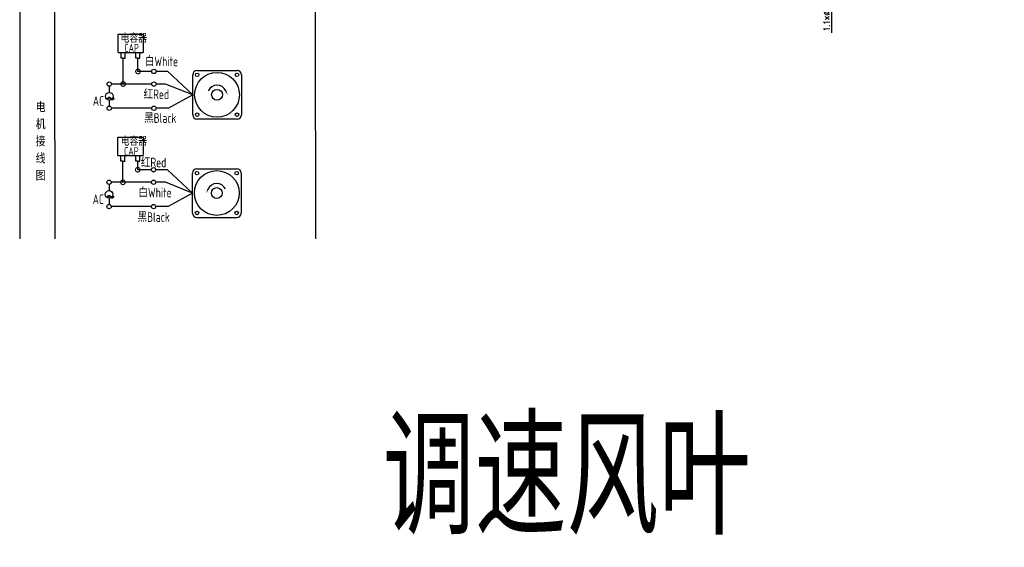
# Model space of a CAD drawing. Header units: inches. Extents: x 837 to 6223, y -2862 to 3098.
# Tile 41 of 139: x 3209 to 4066, y -1115 to -656. Entities that reach past the tile are written whole.
import ezdxf

# ---------------------------------------------------------------- set-up
doc = ezdxf.new("R2010")
doc.units = ezdxf.units.IN
doc.header["$LTSCALE"] = 10
doc.header["$MEASUREMENT"] = 0
for name, color, linetype in [('1轮廓实线层', 7, 'Continuous'), ('2细线层', 4, 'Continuous'), ('6文字层', 3, 'Continuous'), ('7标注层', 4, 'Continuous')]:
    doc.layers.add(name, color=color, linetype=linetype)
doc.styles.add('PC_TEXTSTYLE', font='isocp.shx', dxfattribs={"width": 0.8, "bigfont": 'HZFS.SHX'})
doc.styles.add('TH_GBDIM', font='romans.shx', dxfattribs={"width": 0.8, "bigfont": 'gbcbig.shx'})
doc.dimstyles.new('TH_GBDIM', dxfattribs={"dimtxt": 3.5, "dimasz": 2.5, "dimexe": 2, "dimexo": 0, "dimgap": 1, "dimtad": 1, "dimdec": 4, "dimdsep": 46, "dimtxsty": 'TH_GBDIM', "dimcen": 0.09, "dimclrd": 4, "dimclre": 4, "dimclrt": 3, "dimadec": 0, "dimazin": 0, "dimtfac": 1, "dimtdec": 4, "dimtmove": 0, "dimatfit": 3, "dimfxl": 1, "dimtzin": 0, "dimarcsym": 0})

# ---------------------------------------------------------------- blocks, each defined once
blk = doc.blocks.new('_DotSmall')
at = {"color": 0, "linetype": 'ByBlock', "const_width": 0.5}
blk.add_lwpolyline([(-0.0625, 0, 1), (0.0625, 0, 1)], format="xyb", close=True, dxfattribs=at)
blk = doc.blocks.new('*D652')
at = {"layer": '7标注层', "color": 4, "lineweight": -2, "transparency": 16777216}
for p, q in [((3915.46, -622.35), (3915.46, -618.85)), ((3962.5, -625.85), (3913.46, -625.85)), ((3962.5, -626.95), (3913.46, -626.95)), ((3915.46, -625.85), (3915.46, -626.95)), ((3915.46, -630.45), (3915.46, -667.39))]:
    blk.add_line(p, q, dxfattribs=at)
at = {"layer": '7标注层', "color": 4, "transparency": 16777216}
for points in [[(3914.88, -622.35), (3916.04, -622.35), (3915.46, -625.85)], [(3914.88, -630.45), (3916.04, -630.45), (3915.46, -626.95)]]:
    blk.add_solid(points, dxfattribs=at)
at = {"layer": 'Defpoints', "color": 0, "transparency": 16777216}
for p in [(3915.46, -625.85), (3962.5, -625.85), (3962.5, -626.95)]:
    blk.add_point(p, dxfattribs=at)
at = {"layer": '7标注层', "color": 3, "transparency": 16777216, "insert": (3911.21, -650.67), "char_height": 5.5, "attachment_point": 5, "rotation": 90, "style": 'TH_GBDIM'}
blk.add_mtext('1.1×%%C17.8', dxfattribs=at)

msp = doc.modelspace()

# ---------------------------------------------------------------- linework, layer by layer
at = {"layer": '1轮廓实线层'}
for p, q in [((3466.41128, -211.26384), (3466.41128, -658.18914)), ((3209.46445, -381.77601), (3209.46445, -686.2503)), ((3209.46445, -387.74639), (3209.46445, -702.88167)), ((3209.46445, -643.06972), (3209.46445, -846.60125)), ((3209.46445, -658.18914), (3209.46445, -846.60125)), ((3466.41128, -658.18914), (3466.72337, -846.60124))]:
    msp.add_line(p, q, dxfattribs=at)
at = {"layer": '2细线层'}
for p, q in [((3239.99072, -675.29926), (3239.99072, -415.46535)), ((3240.44165, -846.60124), (3239.99072, -675.29926)), ((3295.03335, -684.55431), (3295.03335, -668.53595)), ((3295.03335, -668.53595), (3316.83185, -668.53595)), ((3316.83185, -668.53595), (3316.83185, -684.55431)), ((3295.03335, -684.55431), (3316.74438, -684.55431)), ((3297.58882, -689.34848), (3297.58882, -684.55431)), ((3301.10973, -689.34848), (3301.10973, -684.55431)), ((3310.49759, -689.33712), (3310.49759, -684.54294)), ((3314.01849, -689.33712), (3314.01849, -684.54294)), ((3299.40015, -689.34848), (3297.58882, -689.34848)), ((3299.34928, -689.34848), (3301.1606, -689.34848)), ((3299.40015, -711.93323), (3299.40015, -689.34848)), ((3312.30891, -689.33712), (3310.49759, -689.33712)), ((3312.25804, -689.33712), (3314.06936, -689.33712)), ((3312.30891, -700.98477), (3312.30891, -689.2903)), ((3324.22875, -700.98477), (3312.30891, -700.98477)), ((3338.22475, -700.98477), (3328.00134, -700.98477)), ((3359.86824, -721.23278), (3338.22475, -700.98477)), ((3324.23751, -711.93323), (3299.40015, -711.93323)), ((3359.86824, -721.23278), (3338.8802, -733.02276)), ((3324.22875, -733.02276), (3289.32603, -733.02276)), ((3338.8802, -733.02276), (3328.00134, -733.02276)), ((3294.90747, -774.08893), (3294.90747, -758.07058)), ((3294.90747, -758.07058), (3316.70597, -758.07058)), ((3316.70597, -758.07058), (3316.70597, -774.08893)), ((3294.90747, -774.08893), (3316.6185, -774.08893)), ((3297.46294, -778.8831), (3297.46294, -774.08893)), ((3299.27427, -778.8831), (3297.46294, -778.8831)), ((3299.2234, -797.37881), (3299.2234, -778.8831)), ((3299.2234, -778.8831), (3301.03472, -778.8831)), ((3300.98385, -778.8831), (3300.98385, -774.08893)), ((3310.37171, -778.87174), (3310.37171, -774.07757)), ((3312.18303, -778.87174), (3310.37171, -778.87174)), ((3312.13216, -778.87174), (3313.94348, -778.87174)), ((3312.13216, -786.43034), (3312.13216, -778.8814)), ((3313.89261, -778.87174), (3313.89261, -774.07757)), ((3324.052, -786.43034), (3312.13216, -786.43034)), ((3338.048, -786.43034), (3327.82459, -786.43034)), ((3359.69149, -806.67836), (3338.048, -786.43034)), ((3324.06076, -797.37881), (3299.2234, -797.37881)), ((3359.69149, -806.67836), (3338.70345, -818.46833)), ((3324.052, -818.46833), (3289.14928, -818.46833)), ((3338.70345, -818.46833), (3327.82459, -818.46833)), ((3363.4555, -827.85088), (3398.27253, -827.85088))]:
    msp.add_line(p, q, dxfattribs=at)
at = {"layer": '2细线层', "color": 4}
for p, q in [((3363.63225, -700.06027), (3398.44928, -700.06027)), ((3359.86824, -738.6413), (3359.86824, -703.82427)), ((3402.21328, -703.82427), (3402.21328, -738.6413)), ((3398.44928, -742.4053), (3363.63225, -742.4053)), ((3365.17401, -742.4053), (3363.63225, -742.4053)), ((3363.4555, -785.50584), (3398.27253, -785.50584)), ((3359.69149, -824.08688), (3359.69149, -789.26985)), ((3402.03653, -789.26985), (3402.03653, -824.08688))]:
    msp.add_line(p, q, dxfattribs=at)
at = {"layer": '2细线层'}
for points in [[(3388.59157, -717.71178, 0, 0, 0), (3388.59157, -717.71178, 1.4115, 0, 0), (3390.2814, -721.33563, 0, 0, 0)], [(3373.3132, -803.15736, 0, 0, 0), (3373.3132, -803.15736, 1.4115, 0, 0), (3371.62338, -806.78121, 0, 0, 0)]]:
    msp.add_lwpolyline(points, format="xyseb", dxfattribs=at)
for centre in [(3326.11504, -700.98477), (3287.35739, -711.93323), (3326.12381, -711.93323), (3287.3885, -733.02276), (3326.11504, -733.02276), (3325.93829, -786.43034), (3287.18064, -797.37881), (3325.94706, -797.37881), (3287.21175, -818.46833), (3325.93829, -818.46833)]:
    msp.add_circle(centre, 1.8863, dxfattribs=at)
at = {"layer": '2细线层', "color": 4}
for centre, radius in [((3381.04076, -721.23278), 19.48615), ((3363.74067, -703.93269), 1.52913), ((3398.34085, -703.93269), 1.52913), ((3381.04076, -721.23278), 4.705), ((3363.74067, -738.53287), 1.52913), ((3398.34085, -738.53287), 1.52913), ((3380.86401, -806.67836), 19.48615), ((3363.56392, -789.37827), 1.52913), ((3398.1641, -789.37827), 1.52913), ((3380.86401, -806.67836), 4.705), ((3363.56392, -823.97845), 1.52913), ((3398.1641, -823.97845), 1.52913)]:
    msp.add_circle(centre, radius, dxfattribs=at)
for centre, start, end in [((3363.63225, -703.82427), 90, 180), ((3398.44928, -703.82427), 0, 90), ((3363.63225, -738.6413), 180, 270), ((3398.44928, -738.6413), 270, 0), ((3363.4555, -789.26985), 90, 180), ((3398.27253, -789.26985), 0, 90), ((3363.4555, -824.08688), 180, 270), ((3398.27253, -824.08688), 270, 0)]:
    msp.add_arc(centre, 3.764, start, end, dxfattribs=at)
at = {"layer": '2细线层'}
for centre in [(3381.04076, -721.23278), (3380.86401, -806.67836)]:
    msp.add_arc(centre, 8.33139, 25, 156.22351377, dxfattribs=at)
at = {"layer": '7标注层'}
for p, q in [((3287.3776, -713.81942), (3287.38096, -719.1595)), ((3299.40015, -711.93323), (3289.24369, -711.93323)), ((3336.2879, -711.93323), (3328.0101, -711.93323)), ((3359.86824, -721.23278), (3336.2879, -711.93323)), ((3287.38514, -725.79638), (3287.3885, -731.13646)), ((3287.20085, -799.265), (3287.20421, -804.60508)), ((3299.2234, -797.37881), (3289.06694, -797.37881)), ((3336.11115, -797.37881), (3327.83335, -797.37881)), ((3359.69149, -806.67836), (3336.11115, -797.37881)), ((3287.20839, -811.24196), (3287.21175, -816.58204))]:
    msp.add_line(p, q, dxfattribs=at)
for centre in [(3287.38305, -722.47794), (3287.2063, -807.92352)]:
    msp.add_circle(centre, 3.31844, dxfattribs=at)

# ---------------------------------------------------------------- block references
at = {"layer": '2细线层'}
for p, xscale, yscale, zscale, rotation in [((3312.30891, -700.98477), 7.949360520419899, 7.949360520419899, 7.949360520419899, 0.0552960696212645), ((3299.40015, -711.93323), 7.949360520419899, 7.949360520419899, 7.949360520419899, 0.0552960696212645), ((3312.13216, -786.43034), 7.949360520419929, 7.949360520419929, 7.949360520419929, 0.05529606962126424), ((3299.2234, -797.37881), 7.949360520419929, 7.949360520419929, 7.949360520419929, 0.05529606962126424)]:
    msp.add_blockref('_DotSmall', p, dxfattribs=dict(at, xscale=xscale, yscale=yscale, zscale=zscale, rotation=rotation))

# ---------------------------------------------------------------- texts
at = {"layer": '6文字层', "style": 'PC_TEXTSTYLE'}
for s, insert, char_height, width, attachment_point in [('\\pi0.92043;电容器', (3296.35992, -668.86736), 7.0590392, 37.9549731, 1), ('\\pi4.7943;CAP', (3295.56927, -676.96631), 7.0590392, 21.7110305, 1), ('白White', (3318.23362, -687.98603), 8.386139, 28.8961382, 1), ('\\pi0.16814;红Red', (3316.94518, -716.65248), 8.3861386, 21.4478404, 1), ('{\\C3;     电\\P     机\\P     接\\P     线\\P     图}', (3217.43703, -727.46025), 8.9248914, 175.8223704, 2), ('\\pi0.17244;~', (3284.38586, -716.45383), 16.9586358, 5.7716439, 1), ('\\pi3.1827;AC', (3269.89515, -722.41698), 8.3861386, 15.0869917, 1), ('黑Black', (3317.63385, -737.27697), 8.386139, 30.0591991, 1), ('\\pi0.92043;电容器', (3296.44388, -758.43979), 7.0590392, 32.6652175, 1), ('\\pi4.7943;CAP', (3295.32692, -766.81327), 7.0590392, 21.7110305, 1), ('\\pi0.16814;红Red', (3314.56992, -775.90053), 8.3861386, 21.4478404, 1), ('白White', (3312.62895, -802.08635), 8.386139, 32.4797156, 1), ('\\pi0.17244;~', (3284.20911, -801.89941), 16.9586358, 5.7716439, 1), ('\\pi3.1827;AC', (3269.7184, -807.86256), 8.3861386, 15.0869917, 1), ('黑Black', (3311.90756, -823.36356), 8.386139, 31.4990995, 1), ('{\\C3;调速风叶}', (3525.07961, -1003.69254), 100, 476.7582869, 1)]:
    msp.add_mtext(s, dxfattribs=dict(at, insert=insert, char_height=char_height, width=width, attachment_point=attachment_point))

# ---------------------------------------------------------------- dimensions: what is measured, and where the dimension line sits
at = {"layer": '7标注层'}
dim = msp.add_linear_dim(base=(3915.46005, -625.84646), p1=(3962.49544, -626.94646), p2=(3962.49544, -625.84646), angle=90, text='<>×%%C17.8', dimstyle='TH_GBDIM', override={"dimtxt": 5.5, "dimasz": 3.5, "dimgap": 1.5, "dimdec": 1, "dimadec": 1}, dxfattribs=at)
dim.commit()
dim.dimension.update_dxf_attribs({"geometry": '*D652', "text_midpoint": (3915.46005, -650.66698), "dimtype": 160})

doc.saveas('drawing.dxf')
